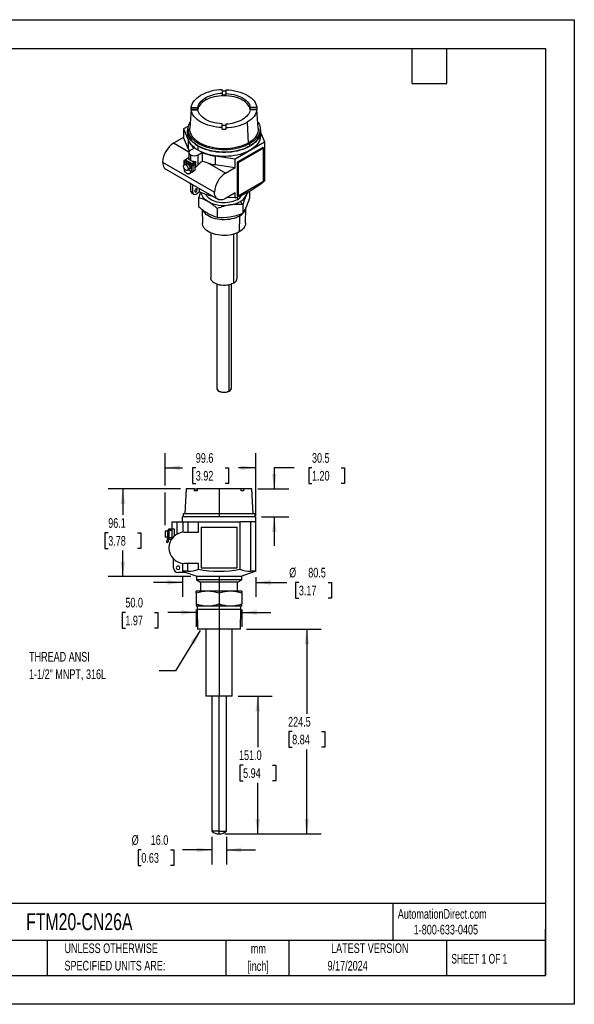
# Model space of a CAD drawing. Header units: millimetres. Extents: x 0 to 1397, y 0 to 1080.
# Tile 2 of 2: x 789 to 1397, y 0 to 1080. Entities that reach past the tile are written whole.
import ezdxf

# ---------------------------------------------------------------- set-up
doc = ezdxf.new("R2010")
doc.units = ezdxf.units.MM
doc.header["$LTSCALE"] = 5
doc.linetypes.add('CENTERX2', pattern=[20.32, 12.7, -2.54, 2.54, -2.54])
doc.layers.add('DIMENSIONS', color=140, linetype='Continuous', lineweight=25)
doc.layers.add('TEXT', color=140, linetype='Continuous', lineweight=25)
doc.styles.add('SLDTEXTSTYLE0', font='TXT', dxfattribs={"width": 0.7})
doc.styles.add('SLDTEXTSTYLE1', font='TXT', dxfattribs={"width": 0.65})
doc.dimstyles.new('SLDDIMSTYLE0', dxfattribs={"dimtxt": 10.790039, "dimasz": 16.51, "dimexe": 0, "dimexo": 0.0625, "dimgap": 2.69751, "dimtad": 0, "dimtih": 1, "dimtoh": 1, "dimrnd": 1e-09, "dimzin": 12, "dimdsep": 46, "dimtxsty": 'SLDTEXTSTYLE0', "dimsah": 1, "dimcen": 0.09, "dimadec": 0, "dimazin": 3, "dimtfac": 1, "dimtmove": 0, "dimatfit": 0, "dimfxl": 0, "dimfrac": 2, "dimtolj": 1, "dimtzin": 12, "dimarcsym": 0})
doc.dimstyles.new('SLDDIMSTYLE1', dxfattribs={"dimtxt": 10.790039, "dimasz": 16.51, "dimexe": 0, "dimexo": 0.0625, "dimgap": 2.69751, "dimtad": 0, "dimtih": 1, "dimtoh": 1, "dimrnd": 1e-09, "dimzin": 12, "dimdsep": 46, "dimtxsty": 'SLDTEXTSTYLE0', "dimsah": 1, "dimcen": 0.09, "dimadec": 0, "dimazin": 3, "dimtfac": 1, "dimtofl": 0, "dimtmove": 0, "dimatfit": 3, "dimfxl": 0, "dimfrac": 2, "dimtolj": 1, "dimtzin": 12, "dimarcsym": 0})
doc.dimstyles.new('SLDDIMSTYLE2', dxfattribs={"dimtxt": 10.790039, "dimasz": 16.51, "dimexe": 0, "dimexo": 0.0625, "dimgap": 2.69751, "dimtad": 0, "dimtih": 1, "dimtoh": 1, "dimrnd": 1e-09, "dimzin": 4, "dimdsep": 46, "dimtxsty": 'SLDTEXTSTYLE0', "dimsah": 1, "dimcen": 0.09, "dimadec": 0, "dimazin": 1, "dimtfac": 1, "dimtmove": 0, "dimatfit": 0, "dimfxl": 0, "dimfrac": 2, "dimtolj": 1, "dimtzin": 12, "dimarcsym": 0})
doc.dimstyles.new('SLDDIMSTYLE3', dxfattribs={"dimtxt": 0.18, "dimasz": 16.51, "dimexe": 0, "dimexo": 0.0625, "dimgap": 0, "dimtad": 0, "dimtih": 1, "dimtoh": 1, "dimdec": 0, "dimrnd": 1e-09, "dimzin": 0, "dimdsep": 46, "dimtxsty": 'Standard', "dimsah": 1, "dimcen": 0.09, "dimadec": 0, "dimazin": 0, "dimtfac": 16.51, "dimtdec": 0, "dimtofl": 0, "dimtmove": 0, "dimatfit": 3, "dimfxl": 0, "dimfrac": 2, "dimtolj": 1, "dimtzin": 0, "dimarcsym": 0})
doc.dimstyles.new('SLDDIMSTYLE4', dxfattribs={"dimtxt": 10.790039, "dimasz": 16.51, "dimexe": 0, "dimexo": 0.0625, "dimgap": 2.69751, "dimtad": 0, "dimtih": 1, "dimtoh": 1, "dimrnd": 1e-09, "dimzin": 4, "dimdsep": 46, "dimtxsty": 'SLDTEXTSTYLE0', "dimsah": 1, "dimcen": 0.09, "dimadec": 0, "dimazin": 1, "dimtfac": 1, "dimtofl": 0, "dimtmove": 0, "dimatfit": 3, "dimfxl": 0, "dimfrac": 2, "dimtolj": 1, "dimtzin": 12, "dimarcsym": 0})

# ---------------------------------------------------------------- blocks, each defined once
blk = doc.blocks.new('SW_NOTE_0_1')
at = {"layer": 'TEXT', "color": 0, "linetype": 'CENTERX2', "lineweight": 18, "char_height": 10.58, "attachment_point": 2, "style": 'SLDTEXTSTYLE0'}
for s, insert in [('mm', (14.2, 13.6)), ('[inch]', (13.8, -5.5))]:
    blk.add_mtext(s, dxfattribs=dict(at, insert=insert))
blk = doc.blocks.new('SW_NOTE_0_2')
at = {"layer": 'TEXT', "color": 0, "linetype": 'CENTERX2', "lineweight": 18, "char_height": 10.583, "attachment_point": 1, "style": 'SLDTEXTSTYLE0'}
for s, insert in [('UNLESS OTHERWISE', (0, 13.6)), ('SPECIFIED UNITS ARE:', (0, -5.5))]:
    blk.add_mtext(s, dxfattribs=dict(at, insert=insert))
blk = doc.blocks.new('_D_7')
at = {"layer": 'DIMENSIONS'}
for p, q in [((982.6, 432.7), (982.6, 413.7)), ((1032.6, 432.7), (1032.6, 413.7)), ((904.8, 429.6), (901.2, 429.6)), ((901.2, 429.6), (901.2, 412.5)), ((936.9, 429.6), (940.5, 429.6)), ((940.5, 429.6), (940.5, 412.5)), ((982.6, 429.6), (951.5, 429.6)), ((1032.6, 429.6), (1064.3, 429.6)), ((901.2, 412.5), (904.8, 412.5)), ((940.5, 412.5), (936.9, 412.5))]:
    blk.add_line(p, q, dxfattribs=at)
for points in [[(982.6, 429.6), (966.1, 432.2), (966.1, 427.1)], [(1032.6, 429.6), (1049.1, 427.1), (1049.1, 432.2)]]:
    blk.add_solid(points, dxfattribs=at)
at = {"layer": 'DIMENSIONS', "char_height": 10.58, "attachment_point": 1, "style": 'SLDTEXTSTYLE0'}
for s, insert in [('50.0', (904.8, 445.7)), ('1.97', (904.8, 426.1))]:
    blk.add_mtext(s, dxfattribs=dict(at, insert=insert))
blk = doc.blocks.new('_D_8')
at = {"layer": 'DIMENSIONS'}
for p, q in [((1037.5, 411.3), (1119.6, 411.3)), ((1103.7, 411.3), (1103.7, 318.6)), ((1087.7, 299.1), (1084, 299.1)), ((1084, 299.1), (1084, 281.9)), ((1119.7, 299.1), (1123.4, 299.1)), ((1123.4, 299.1), (1123.4, 281.9)), ((1084, 281.9), (1087.7, 281.9)), ((1123.4, 281.9), (1119.7, 281.9)), ((1103.7, 186.8), (1103.7, 279.5)), ((1013.9, 186.8), (1119.6, 186.8))]:
    blk.add_line(p, q, dxfattribs=at)
for points in [[(1103.7, 411.3), (1101.2, 394.8), (1106.2, 394.8)], [(1103.7, 186.8), (1106.2, 203.3), (1101.2, 203.3)]]:
    blk.add_solid(points, dxfattribs=at)
at = {"layer": 'DIMENSIONS', "char_height": 10.58, "attachment_point": 1, "style": 'SLDTEXTSTYLE0'}
for s, insert in [('224.5', (1083.2, 315.1)), ('8.84', (1087.7, 295.6))]:
    blk.add_mtext(s, dxfattribs=dict(at, insert=insert))
blk = doc.blocks.new('_D_9')
at = {"layer": 'DIMENSIONS'}
for p, q in [((999.6, 183.5), (999.6, 153.4)), ((1015.6, 183.5), (1015.6, 153.4)), ((922.3, 169.3), (918.7, 169.3)), ((918.7, 169.3), (918.7, 152.1)), ((954.4, 169.3), (958, 169.3)), ((958, 169.3), (958, 152.1)), ((999.6, 169.3), (967.4, 169.3)), ((1015.6, 169.3), (1047.3, 169.3)), ((918.7, 152.1), (922.3, 152.1)), ((958, 152.1), (954.4, 152.1))]:
    blk.add_line(p, q, dxfattribs=at)
for points in [[(999.6, 169.3), (983.1, 171.8), (983.1, 166.8)], [(1015.6, 169.3), (1032.1, 166.8), (1032.1, 171.8)]]:
    blk.add_solid(points, dxfattribs=at)
at = {"layer": 'DIMENSIONS', "char_height": 10.58, "attachment_point": 1, "style": 'SLDTEXTSTYLE0'}
for s, insert in [('%%c', (911.7, 185.4)), ('16.0', (932.6, 185.4)), ('0.63', (922.3, 165.8))]:
    blk.add_mtext(s, dxfattribs=dict(at, insert=insert))
blk = doc.blocks.new('_D_10')
at = {"layer": 'DIMENSIONS'}
for p, q in [((1028.4, 337.8), (1065.8, 337.8)), ((1049.9, 337.8), (1049.9, 281.9)), ((1033.9, 262.3), (1030.3, 262.3)), ((1030.3, 262.3), (1030.3, 245.2)), ((1066, 262.3), (1069.6, 262.3)), ((1069.6, 262.3), (1069.6, 245.2)), ((1030.3, 245.2), (1033.9, 245.2)), ((1049.9, 186.8), (1049.9, 242.8)), ((1069.6, 245.2), (1066, 245.2)), ((1013.9, 186.8), (1065.8, 186.8))]:
    blk.add_line(p, q, dxfattribs=at)
for points in [[(1049.9, 337.8), (1047.4, 321.3), (1052.5, 321.3)], [(1049.9, 186.8), (1052.5, 203.3), (1047.4, 203.3)]]:
    blk.add_solid(points, dxfattribs=at)
at = {"layer": 'DIMENSIONS', "char_height": 10.58, "attachment_point": 1, "style": 'SLDTEXTSTYLE0'}
for s, insert in [('151.0', (1029.4, 278.4)), ('5.94', (1033.9, 258.8))]:
    blk.add_mtext(s, dxfattribs=dict(at, insert=insert))
blk = doc.blocks.new('_D_11')
at = {"layer": 'DIMENSIONS'}
for p, q in [((967.3, 468.4), (967.3, 446.6)), ((1047.8, 468.4), (1047.8, 446.6)), ((967.3, 462.5), (935.6, 462.5)), ((1047.8, 462.5), (1082, 462.5)), ((1095, 462.5), (1091.4, 462.5)), ((1091.4, 462.5), (1091.4, 445.4)), ((1127.1, 462.5), (1130.7, 462.5)), ((1130.7, 462.5), (1130.7, 445.4)), ((1091.4, 445.4), (1095, 445.4)), ((1130.7, 445.4), (1127.1, 445.4))]:
    blk.add_line(p, q, dxfattribs=at)
for points in [[(967.3, 462.5), (950.8, 465.1), (950.8, 460)], [(1047.8, 462.5), (1064.3, 460), (1064.3, 465.1)]]:
    blk.add_solid(points, dxfattribs=at)
at = {"layer": 'DIMENSIONS', "char_height": 10.58, "attachment_point": 1, "style": 'SLDTEXTSTYLE0'}
for s, insert in [('%%c', (1084.4, 478.6)), ('80.5', (1105.3, 478.6)), ('3.17', (1095, 459))]:
    blk.add_mtext(s, dxfattribs=dict(at, insert=insert))
blk = doc.blocks.new('_D_12')
at = {"layer": 'DIMENSIONS'}
for p, q in [((965.2, 565), (886.1, 565)), ((902, 565), (902, 536.5)), ((886, 516.9), (882.3, 516.9)), ((882.3, 516.9), (882.3, 499.8)), ((918, 516.9), (921.7, 516.9)), ((921.7, 516.9), (921.7, 499.8)), ((882.3, 499.8), (886, 499.8)), ((902, 468.9), (902, 497.4)), ((921.7, 499.8), (918, 499.8)), ((976.5, 468.9), (886.1, 468.9))]:
    blk.add_line(p, q, dxfattribs=at)
for points in [[(902, 565), (899.5, 548.5), (904.5, 548.5)], [(902, 468.9), (904.5, 485.4), (899.5, 485.4)]]:
    blk.add_solid(points, dxfattribs=at)
at = {"layer": 'DIMENSIONS', "char_height": 10.58, "attachment_point": 1, "style": 'SLDTEXTSTYLE0'}
for s, insert in [('96.1', (886, 533)), ('3.78', (886, 513.4))]:
    blk.add_mtext(s, dxfattribs=dict(at, insert=insert))
blk = doc.blocks.new('_D_13')
at = {"layer": 'DIMENSIONS'}
for p, q in [((948.3, 568.8), (948.3, 604.2)), ((1047.8, 535.4), (1047.8, 604.2)), ((948.3, 588.3), (967.4, 588.3)), ((982, 588.3), (978.4, 588.3)), ((978.4, 588.3), (978.4, 571.1)), ((1014.1, 588.3), (1017.7, 588.3)), ((1017.7, 588.3), (1017.7, 571.1)), ((1047.8, 588.3), (1028.7, 588.3)), ((978.4, 571.1), (982, 571.1)), ((1017.7, 571.1), (1014.1, 571.1)), ((948.3, 525.5), (948.3, 561.2))]:
    blk.add_line(p, q, dxfattribs=at)
for points in [[(948.3, 588.3), (964.8, 585.7), (964.8, 590.8)], [(1047.8, 588.3), (1031.3, 590.8), (1031.3, 585.7)]]:
    blk.add_solid(points, dxfattribs=at)
at = {"layer": 'DIMENSIONS', "char_height": 10.58, "attachment_point": 1, "style": 'SLDTEXTSTYLE0'}
for s, insert in [('99.6', (982, 604.3)), ('3.92', (982, 584.8))]:
    blk.add_mtext(s, dxfattribs=dict(at, insert=insert))
blk = doc.blocks.new('_D_14')
at = {"layer": 'DIMENSIONS'}
for p, q in [((1090, 588.3), (1068.1, 588.3)), ((1068.1, 588.3), (1068.1, 565)), ((1109.4, 588.3), (1105.8, 588.3)), ((1105.8, 588.3), (1105.8, 571.1)), ((1141.5, 588.3), (1145.1, 588.3)), ((1145.1, 588.3), (1145.1, 571.1)), ((1049.9, 565), (1084, 565)), ((1105.8, 571.1), (1109.4, 571.1)), ((1145.1, 571.1), (1141.5, 571.1)), ((1053.9, 534.5), (1084, 534.5)), ((1068.1, 534.5), (1068.1, 502.7))]:
    blk.add_line(p, q, dxfattribs=at)
for points in [[(1068.1, 565), (1070.6, 581.5), (1065.5, 581.5)], [(1068.1, 534.5), (1065.5, 518), (1070.6, 518)]]:
    blk.add_solid(points, dxfattribs=at)
at = {"layer": 'DIMENSIONS', "char_height": 10.58, "attachment_point": 1, "style": 'SLDTEXTSTYLE0'}
for s, insert in [('30.5', (1109.4, 604.3)), ('1.20', (1109.4, 584.8))]:
    blk.add_mtext(s, dxfattribs=dict(at, insert=insert))
blk = doc.blocks.new('SW_NOTE_0_8')
at = {"layer": 'TEXT', "color": 0, "linetype": 'CENTERX2', "lineweight": 18, "char_height": 10.583, "attachment_point": 1, "style": 'SLDTEXTSTYLE0'}
for s, insert in [('THREAD ANSI', (-142.7, 20.9)), ('1-1/2" MNPT, 316L', (-142.7, 1.8))]:
    blk.add_mtext(s, dxfattribs=dict(at, insert=insert))

msp = doc.modelspace()

# ---------------------------------------------------------------- linework, layer by layer
at = {"color": 7, "linetype": 'Continuous'}
for p, q in [((0.012, 1079.513), (1397.012, 1079.513)), ((1397.012, 1079.513), (1397.012, 0.013)), ((1397.012, 0.013), (0.012, 0.013))]:
    msp.add_line(p, q, dxfattribs=at)
for p, q in [((992.636, 993.702), (992.636, 991.253)), ((1011.051, 1002.698), (1011.051, 998.534)), ((1011.051, 998.534), (1011.051, 996.942)), ((1014.951, 1002.698), (1014.951, 998.534)), ((1014.951, 996.942), (1014.951, 998.534)), ((976.946, 981.479), (977.053, 983.072)), ((977.053, 983.072), (984.267, 983.072)), ((984.267, 981.479), (984.267, 983.072)), ((1041.734, 983.072), (1041.734, 981.479)), ((1048.948, 983.072), (1041.734, 983.072)), ((1048.948, 983.072), (1049.055, 981.479)), ((976.921, 981.162), (975.529, 960.462)), ((976.946, 981.479), (984.267, 981.479)), ((977.053, 980.82), (976.946, 979.228)), ((977.053, 980.82), (984.267, 980.82)), ((1041.734, 981.479), (1049.055, 981.479)), ((1048.948, 980.82), (1041.734, 980.82)), ((1049.055, 979.228), (1048.948, 980.82)), ((1050.472, 960.462), (1049.08, 981.162)), ((973.907, 962.883), (968.488, 959.755)), ((1011.051, 961.194), (1011.051, 965.358)), ((1011.051, 959.54), (1011.051, 961.194)), ((1014.951, 965.358), (1014.951, 961.194)), ((1014.951, 961.194), (1014.951, 959.54)), ((1038.456, 967.251), (1039.517, 944.314)), ((968.488, 950.283), (957.705, 944.058)), ((968.488, 959.755), (973.927, 947.056)), ((968.488, 959.755), (968.488, 950.283)), ((973.927, 937.584), (968.488, 950.283)), ((973.001, 957.042), (973.001, 952.632)), ((973.501, 959.622), (973.501, 957.042)), ((1052.501, 957.042), (1052.501, 959.622)), ((1053.001, 952.632), (1053.001, 957.042)), ((1053.001, 956.046), (1057.513, 945.509)), ((974.534, 934.343), (957.705, 944.058)), ((973.927, 937.584), (973.927, 947.056)), ((984.716, 936.304), (984.716, 940.713)), ((1025.34, 926.936), (1057.513, 945.509)), ((1055.392, 939.467), (1027.461, 923.343)), ((1040.931, 943.498), (1040.931, 940.917)), ((1056.382, 938.895), (1055.392, 939.467)), ((1057.513, 945.509), (1057.513, 902.948)), ((974.474, 933.855), (974.474, 927.404)), ((980.615, 938.835), (976.231, 936.304)), ((976.231, 931.406), (976.231, 925.2)), ((984.716, 931.406), (989.1, 933.936)), ((984.716, 920.301), (984.716, 931.406)), ((989.1, 933.936), (989.1, 924.386)), ((1003.34, 930.076), (1025.34, 926.936)), ((1003.34, 930.076), (1003.34, 920.604)), ((1028.451, 922.771), (1056.382, 938.895)), ((1056.382, 902.559), (1056.382, 938.895)), ((945.684, 923.238), (1002.535, 890.418)), ((968.897, 924.649), (968.897, 920.108)), ((971.299, 921.658), (969.319, 920.515)), ((970.574, 925.975), (969.337, 925.261)), ((969.337, 924.036), (976.761, 919.75)), ((969.337, 924.036), (969.337, 920.525)), ((970.574, 924.751), (970.397, 924.649)), ((970.574, 924.547), (970.397, 924.649)), ((973.049, 927.445), (970.574, 926.016)), ((970.574, 926.016), (970.574, 924.547)), ((970.574, 926.016), (977.645, 921.934)), ((977.645, 920.464), (970.574, 924.547)), ((971.069, 920.342), (973.049, 921.485)), ((974.889, 926.383), (973.049, 927.445)), ((974.474, 928.022), (973.261, 927.323)), ((976.761, 919.75), (976.761, 913.218)), ((977.645, 921.934), (980.12, 923.363)), ((977.645, 920.464), (977.645, 921.934)), ((977.645, 920.464), (977.822, 920.362)), ((980.297, 921.791), (977.822, 920.362)), ((980.12, 923.363), (978.28, 924.425)), ((978.883, 919.75), (981.358, 921.179)), ((978.883, 919.75), (978.883, 913.218)), ((980.12, 923.118), (981.664, 924.009)), ((980.12, 923.118), (980.12, 923.363)), ((980.297, 921.791), (981.358, 921.179)), ((981.358, 914.647), (981.358, 921.179)), ((981.664, 924.009), (981.664, 917.465)), ((1014.556, 911.239), (995.513, 922.232)), ((1003.34, 920.604), (1025.34, 917.464)), ((1025.34, 917.464), (1025.34, 926.936)), ((1027.461, 923.343), (1027.461, 887.007)), ((1027.461, 923.343), (1028.451, 922.771)), ((1028.451, 922.771), (1028.451, 886.435)), ((949.205, 915.454), (1006.057, 882.635)), ((972.819, 914.453), (974.799, 915.596)), ((973.72, 914.973), (976.585, 913.32)), ((974.343, 910.531), (975.367, 910.806)), ((976.585, 913.32), (976.761, 913.218)), ((977.317, 912.652), (977.645, 912.462)), ((977.645, 912.462), (979.65, 913.62)), ((977.645, 912.462), (977.645, 912.97)), ((978.883, 913.218), (981.358, 914.647)), ((1014.556, 911.239), (1025.34, 917.464)), ((976.585, 891.599), (976.585, 899.649)), ((978.706, 890.374), (978.706, 898.424)), ((1028.451, 886.435), (1056.382, 902.559)), ((976.585, 891.599), (978.706, 890.374)), ((977.62, 889.31), (979.742, 888.085)), ((982.241, 894.048), (983.656, 893.232)), ((986.524, 890.805), (982.241, 888.333)), ((985.62, 894.433), (985.62, 891.275)), ((1025.34, 889.702), (1014.556, 883.476)), ((1025.34, 884.375), (1025.34, 889.702)), ((1027.461, 887.007), (1028.451, 886.435)), ((1040.884, 891.59), (1040.884, 883.443)), ((985.117, 884.235), (985.117, 874.816)), ((1025.34, 884.375), (1016.484, 884.589)), ((1027.319, 885.15), (1027.319, 882.105)), ((1030.678, 880.166), (1033.413, 876.764)), ((1033.413, 876.764), (1033.413, 867.346)), ((989.057, 871.462), (989.403, 856.305)), ((1005.529, 872.451), (1005.529, 863.033)), ((1029.971, 864.243), (1029.688, 846.851)), ((1029.971, 866.058), (1029.971, 864.243)), ((1036.599, 856.305), (1036.984, 873.238)), ((998.501, 845.735), (998.501, 796.469)), ((1023.254, 844.213), (1023.254, 790.55)), ((1027.501, 796.469), (1027.501, 845.735)), ((1005.001, 789.487), (1005.001, 675.67)), ((1018.657, 672.404), (1018.657, 788.761)), ((1021.001, 675.67), (1021.001, 789.487)), ((971.57, 564.98), (970.07, 537.64)), ((980.773, 564.98), (971.57, 564.98)), ((980.697, 563.03), (980.773, 564.98)), ((983.455, 563.03), (980.697, 563.03)), ((980.773, 564.98), (983.531, 564.98)), ((983.531, 564.98), (983.455, 563.03)), ((1007.57, 564.98), (983.531, 564.98)), ((1007.57, 564.98), (1007.57, 537.64)), ((1031.61, 564.98), (1007.57, 564.98)), ((1031.686, 563.03), (1031.61, 564.98)), ((1034.368, 564.98), (1031.61, 564.98)), ((1034.443, 563.03), (1031.686, 563.03)), ((1034.368, 564.98), (1034.443, 563.03)), ((1043.57, 564.98), (1034.368, 564.98)), ((1045.07, 537.64), (1043.57, 564.98)), ((955.57, 529.08), (955.57, 521.48)), ((955.57, 529.08), (961.57, 529.08)), ((961.57, 515.48), (961.57, 529.08)), ((961.57, 529.08), (967.77, 529.08)), ((1047.57, 534.48), (967.57, 534.48)), ((967.57, 529.08), (967.57, 534.48)), ((967.77, 529.08), (967.77, 517.384)), ((967.77, 529.08), (973.11, 529.08)), ((968.07, 537.64), (968.07, 534.48)), ((1007.57, 537.64), (968.07, 537.64)), ((973.11, 529.08), (973.11, 517.48)), ((973.11, 529.08), (984.82, 529.08)), ((984.82, 517.48), (984.82, 529.08)), ((984.82, 529.08), (1030.32, 529.08)), ((1007.57, 537.64), (1007.57, 534.48)), ((1047.07, 537.64), (1007.57, 537.64)), ((1030.32, 529.08), (1030.32, 476.957)), ((1042.03, 529.08), (1030.32, 529.08)), ((1042.03, 529.08), (1042.03, 474.794)), ((1047.82, 529.08), (1042.03, 529.08)), ((1047.07, 534.48), (1047.07, 537.64)), ((1047.57, 534.48), (1047.57, 529.08)), ((1047.82, 474.794), (1047.82, 529.08)), ((948.27, 519.18), (948.27, 512.18)), ((948.27, 519.18), (951.07, 519.18)), ((951.07, 519.68), (951.07, 511.68)), ((951.07, 519.68), (952.57, 519.68)), ((952.57, 519.68), (952.57, 521.48)), ((952.57, 521.48), (956.07, 521.48)), ((952.57, 519.68), (952.57, 511.68)), ((952.57, 519.68), (956.07, 519.68)), ((956.07, 521.18), (956.07, 521.48)), ((956.07, 521.18), (958.254, 521.18)), ((956.07, 511.68), (956.07, 519.68)), ((958.254, 521.18), (958.254, 513.166)), ((987.82, 523.18), (987.82, 478.68)), ((987.82, 523.18), (1027.32, 523.18)), ((1027.32, 478.68), (1027.32, 523.18)), ((951.07, 512.18), (948.27, 512.18)), ((951.07, 511.68), (949.776, 506.85)), ((951.07, 511.68), (952.57, 511.68)), ((952.519, 511.292), (951.07, 511.68)), ((952.519, 511.292), (951.225, 506.462)), ((952.57, 511.68), (956.07, 511.68)), ((952.57, 509.88), (952.57, 511.68)), ((952.57, 509.88), (955.405, 509.88)), ((969.57, 517.48), (984.82, 517.48)), ((949.776, 506.85), (951.225, 506.462)), ((957.57, 478.58), (957.57, 488.438)), ((967.348, 483.626), (967.348, 474.794)), ((984.82, 483.48), (969.57, 483.48)), ((973.11, 474.794), (973.11, 483.48)), ((984.82, 476.957), (984.82, 483.48)), ((987.82, 478.68), (1027.32, 478.68)), ((970.688, 473.58), (962.57, 473.58)), ((967.348, 474.794), (970.688, 473.58)), ((973.11, 474.794), (967.348, 474.794)), ((983.57, 468.88), (970.657, 473.58)), ((982.82, 468.88), (982.82, 465.43)), ((1007.57, 468.88), (982.82, 468.88)), ((982.82, 465.43), (987.32, 462.83)), ((1007.57, 465.43), (982.82, 465.43)), ((1007.57, 468.88), (1007.57, 465.43)), ((1032.32, 468.88), (1007.57, 468.88)), ((1007.57, 465.43), (1007.57, 462.83)), ((1032.32, 465.43), (1007.57, 465.43)), ((1027.82, 462.83), (1032.32, 465.43)), ((1047.82, 474.794), (1031.57, 468.88)), ((1032.32, 465.43), (1032.32, 468.88)), ((1047.82, 474.794), (1042.03, 474.794)), ((987.32, 462.83), (987.32, 452.83)), ((1007.57, 462.83), (987.32, 462.83)), ((1027.82, 462.83), (1007.57, 462.83)), ((1007.57, 462.83), (1007.57, 452.83)), ((1027.82, 452.83), (1027.82, 462.83)), ((982.57, 450.597), (982.57, 452.83)), ((995.07, 452.83), (982.57, 452.83)), ((982.57, 450.597), (982.57, 439.063)), ((1007.57, 452.83), (995.07, 452.83)), ((1007.57, 452.83), (1007.57, 450.597)), ((1020.07, 452.83), (1007.57, 452.83)), ((1007.57, 450.597), (1007.57, 439.063)), ((1032.57, 452.83), (1020.07, 452.83)), ((1032.57, 452.83), (1032.57, 450.597)), ((1032.57, 450.597), (1032.57, 439.063)), ((982.57, 439.063), (982.57, 436.83)), ((982.57, 436.83), (995.07, 436.83)), ((983.57, 436.83), (983.57, 432.83)), ((983.57, 432.83), (983.97, 411.33)), ((1007.57, 432.83), (983.57, 432.83)), ((995.07, 436.83), (1007.57, 436.83)), ((1007.57, 439.063), (1007.57, 436.83)), ((1007.57, 436.83), (1020.07, 436.83)), ((1007.57, 436.83), (1007.57, 432.83)), ((1007.57, 432.83), (1007.57, 411.33)), ((1031.57, 432.83), (1007.57, 432.83)), ((1020.07, 436.83), (1032.57, 436.83)), ((1031.17, 411.33), (1031.57, 432.83)), ((1031.57, 432.83), (1031.57, 436.83)), ((1007.57, 411.33), (983.97, 411.33)), ((993.07, 411.33), (993.07, 337.83)), ((1031.17, 411.33), (1007.57, 411.33)), ((1007.57, 411.33), (1007.57, 337.83)), ((1022.07, 337.83), (1022.07, 411.33)), ((1007.57, 337.83), (993.07, 337.83)), ((999.57, 337.83), (999.57, 189.89)), ((1022.07, 337.83), (1007.57, 337.83)), ((1007.57, 189.89), (1007.57, 337.83)), ((1015.57, 189.89), (1015.57, 337.83)), ((1007.57, 189.89), (999.619, 189.89)), ((1007.57, 186.83), (1007.57, 189.89)), ((1007.57, 189.89), (1015.575, 189.89))]:
    msp.add_line(p, q)
at = {"flags": 128}
for points in [[(977.053, 983.072), (977.381, 984.961), (978.007, 986.825), (978.924, 988.649), (980.126, 990.416), (981.603, 992.113), (983.341, 993.725), (985.328, 995.239), (987.545, 996.641)], [(984.267, 983.072), (984.557, 984.553), (985.076, 986.014), (985.819, 987.442), (986.781, 988.825), (987.954, 990.153), (989.329, 991.416), (990.893, 992.602), (992.636, 993.702)], [(1041.722, 980.721), (1041.662, 981.126), (1041.247, 982.74), (1040.56, 984.323), (1039.608, 985.859), (1038.4, 987.334), (1036.947, 988.733), (1035.263, 990.044), (1033.365, 991.253), (1031.271, 992.348), (1029.001, 993.32), (1026.577, 994.159), (1024.022, 994.857), (1021.361, 995.406), (1018.619, 995.803), (1015.823, 996.042), (1013.001, 996.122), (1010.178, 996.042), (1007.382, 995.803), (1004.64, 995.406), (1001.979, 994.857), (999.424, 994.159), (997, 993.32), (994.73, 992.348), (992.636, 991.253)], [(1014.951, 1002.698), (1018.223, 1002.509), (1021.453, 1002.147), (1024.611, 1001.618), (1027.673, 1000.924), (1030.613, 1000.072), (1033.405, 999.068), (1036.027, 997.921), (1038.456, 996.641), (1040.674, 995.239), (1042.66, 993.725), (1044.398, 992.113), (1045.875, 990.416), (1047.077, 988.649), (1047.994, 986.825), (1048.62, 984.961), (1048.948, 983.072)], [(1014.951, 998.534), (1017.881, 998.331), (1020.76, 997.957), (1023.558, 997.415), (1026.245, 996.71), (1028.792, 995.85), (1031.174, 994.844), (1033.365, 993.702), (1035.342, 992.437), (1037.085, 991.062), (1038.575, 989.592), (1039.796, 988.041), (1040.736, 986.426), (1041.384, 984.763), (1041.734, 983.072)], [(992.636, 991.253), (990.738, 990.044), (989.054, 988.733), (987.601, 987.334), (986.393, 985.859), (985.441, 984.323), (984.754, 982.74), (984.339, 981.126), (984.279, 980.721)], [(1011.051, 961.194), (1007.778, 961.384), (1004.548, 961.745), (1001.39, 962.274), (998.328, 962.968), (995.389, 963.82), (992.596, 964.824), (989.974, 965.971), (987.545, 967.251), (985.328, 968.653), (983.341, 970.167), (981.603, 971.779), (980.126, 973.476), (978.924, 975.243), (978.007, 977.067), (977.381, 978.931), (977.053, 980.82)], [(1011.051, 965.358), (1008.12, 965.561), (1005.241, 965.935), (1002.443, 966.477), (999.757, 967.182), (997.209, 968.042), (994.827, 969.048), (992.636, 970.19), (990.659, 971.455), (988.916, 972.83), (987.426, 974.3), (986.205, 975.851), (985.266, 977.467), (984.617, 979.129), (984.267, 980.82)], [(1041.734, 980.82), (1041.444, 979.339), (1040.925, 977.878), (1040.182, 976.451), (1039.22, 975.067), (1038.047, 973.739), (1036.672, 972.476), (1035.108, 971.29), (1033.365, 970.19)], [(1048.948, 980.82), (1048.62, 978.931), (1047.994, 977.067), (1047.077, 975.243), (1045.875, 973.476), (1044.398, 971.779), (1042.66, 970.167), (1040.674, 968.653), (1038.456, 967.251)], [(984.716, 940.713), (982.477, 942.118), (980.447, 943.624), (978.638, 945.221), (977.065, 946.9), (975.737, 948.648), (974.663, 950.453), (973.852, 952.303), (973.308, 954.185), (973.035, 956.087), (973.035, 957.996), (973.308, 959.898), (973.563, 960.899)], [(1040.931, 943.498), (1038.462, 942.188), (1035.809, 941.005), (1032.992, 939.955), (1030.031, 939.047), (1026.947, 938.288), (1023.763, 937.682), (1020.501, 937.234), (1017.185, 936.947), (1013.839, 936.824), (1010.487, 936.865), (1007.153, 937.07), (1003.861, 937.438), (1000.635, 937.965), (997.498, 938.648), (994.473, 939.483), (991.581, 940.463), (988.844, 941.58), (986.28, 942.828), (983.91, 944.197), (981.748, 945.676), (979.812, 947.257), (978.115, 948.926), (976.67, 950.672), (975.486, 952.483), (974.572, 954.346), (973.936, 956.246), (973.581, 958.171), (973.509, 960.106), (973.723, 962.037), (974.219, 963.952), (974.995, 965.835), (976.01, 967.62)], [(1052.439, 960.899), (1052.693, 959.898), (1052.966, 957.996), (1052.966, 956.087), (1052.693, 954.185), (1052.149, 952.303), (1051.338, 950.453), (1050.264, 948.648), (1048.936, 946.9), (1047.363, 945.221), (1045.555, 943.624), (1043.524, 942.118), (1041.285, 940.713), (1038.853, 939.421), (1036.244, 938.249), (1033.476, 937.205), (1030.568, 936.296), (1027.541, 935.53), (1024.414, 934.91), (1021.209, 934.441), (1017.948, 934.127), (1014.654, 933.97), (1011.348, 933.97), (1008.053, 934.127), (1004.792, 934.441), (1001.587, 934.91), (998.46, 935.53), (995.433, 936.296), (992.525, 937.205), (989.757, 938.249), (987.149, 939.421), (984.716, 940.713)], [(1049.991, 967.62), (1050.515, 966.76), (1051.429, 964.898), (1052.065, 962.998), (1052.42, 961.073), (1052.492, 959.138), (1052.278, 957.206), (1051.782, 955.292), (1051.006, 953.409), (1049.957, 951.571), (1048.641, 949.79), (1047.068, 948.081), (1045.25, 946.455), (1043.199, 944.923), (1040.931, 943.498)], [(984.716, 936.304), (982.477, 937.708), (980.447, 939.214), (978.638, 940.812), (977.065, 942.49), (975.737, 944.238), (974.663, 946.043), (973.852, 947.893), (973.308, 949.776), (973.035, 951.678), (973.001, 952.632)], [(1040.931, 940.917), (1038.462, 939.608), (1035.809, 938.424), (1032.992, 937.375), (1030.031, 936.467), (1026.947, 935.707), (1023.763, 935.101), (1020.501, 934.654), (1017.185, 934.367), (1013.839, 934.244), (1010.487, 934.285), (1007.153, 934.49), (1003.861, 934.857), (1000.635, 935.385), (997.498, 936.068), (994.473, 936.903), (991.581, 937.882), (988.844, 939), (986.28, 940.248), (983.91, 941.616), (981.748, 943.096), (979.812, 944.676), (978.115, 946.346), (976.67, 948.092), (975.486, 949.903), (974.572, 951.765), (973.936, 953.666), (973.581, 955.59), (973.501, 957.042)], [(1039.517, 944.314), (1037.105, 943.038), (1034.51, 941.889), (1031.751, 940.874), (1028.849, 940.002), (1025.826, 939.279), (1022.706, 938.711), (1019.512, 938.302), (1016.269, 938.056), (1013.001, 937.974), (1009.732, 938.056), (1006.489, 938.302), (1003.295, 938.711), (1000.175, 939.279), (997.152, 940.002), (994.251, 940.874), (991.491, 941.889), (988.896, 943.038), (986.484, 944.314), (984.274, 945.707), (982.282, 947.205), (980.525, 948.798), (979.014, 950.473), (977.762, 952.218), (976.778, 954.019), (976.07, 955.863), (975.643, 957.735), (975.501, 959.622), (975.529, 960.462)], [(1053.001, 952.632), (1052.966, 951.678), (1052.693, 949.776), (1052.149, 947.893), (1051.338, 946.043), (1050.264, 944.238), (1048.936, 942.49), (1047.363, 940.812), (1045.555, 939.214), (1043.524, 937.708), (1041.285, 936.304), (1038.853, 935.011), (1036.244, 933.839), (1033.476, 932.795), (1030.568, 931.887), (1027.541, 931.12), (1024.414, 930.501), (1021.209, 930.032), (1017.948, 929.718), (1014.654, 929.56), (1011.348, 929.56), (1008.053, 929.718), (1004.792, 930.032), (1001.587, 930.501), (998.46, 931.12), (995.433, 931.887), (992.525, 932.795), (989.757, 933.839), (987.149, 935.011), (984.716, 936.304)], [(1050.472, 960.462), (1050.501, 959.622), (1050.358, 957.735), (1049.931, 955.863), (1049.223, 954.019), (1048.239, 952.218), (1046.987, 950.473), (1045.477, 948.798), (1043.719, 947.205), (1041.727, 945.707), (1039.517, 944.314)], [(1052.501, 957.042), (1052.492, 956.558), (1052.278, 954.626), (1051.782, 952.712), (1051.006, 950.829), (1049.957, 948.99), (1048.641, 947.21), (1047.068, 945.501), (1045.25, 943.874), (1043.199, 942.343), (1040.931, 940.917)], [(945.684, 923.238), (945.787, 921.485), (946.094, 919.881), (946.599, 918.454), (947.294, 917.227), (948.168, 916.221), (949.205, 915.455), (949.205, 915.454)], [(971.069, 914.626), (970.372, 915.144), (969.731, 915.852), (969.199, 916.692), (968.818, 917.596), (968.619, 918.492), (968.619, 919.305), (968.818, 919.971), (969.199, 920.435), (969.731, 920.661), (970.372, 920.629), (971.069, 920.342)], [(971.069, 920.342), (971.766, 919.824), (972.407, 919.116), (972.94, 918.276), (973.32, 917.372), (973.519, 916.477), (973.519, 915.663), (973.32, 914.997), (972.94, 914.533), (972.407, 914.307), (971.766, 914.339), (971.069, 914.626)], [(973.049, 921.485), (973.746, 920.967), (974.387, 920.259), (974.919, 919.419), (975.3, 918.515), (975.499, 917.62), (975.499, 916.806), (975.3, 916.14), (974.919, 915.676), (974.799, 915.596)], [(995.513, 922.232), (992.23, 923.23), (989.1, 924.386)], [(976.585, 913.32), (976.263, 912.309), (975.754, 911.475), (975.089, 910.868), (974.304, 910.521), (973.447, 910.456), (972.567, 910.676), (971.714, 911.168), (970.94, 911.903), (970.288, 912.84), (969.796, 913.923), (969.493, 915.09), (969.397, 916.272), (969.398, 916.34)], [(981.664, 917.465), (981.381, 917), (981.358, 916.962)], [(983.656, 893.232), (983.548, 893.795), (983.241, 894.147), (982.783, 894.237), (982.241, 894.048), (981.7, 893.612), (981.241, 892.993), (980.935, 892.286), (980.827, 891.599)], [(980.827, 891.599), (980.935, 891.036), (981.241, 890.683), (981.7, 890.594), (982.241, 890.782), (982.783, 891.219), (983.241, 891.838), (983.548, 892.545), (983.656, 893.232)], [(995.323, 880.166), (993.572, 881.288), (992.034, 882.511), (990.725, 883.819), (989.661, 885.199), (988.852, 886.636), (988.308, 888.113), (988.035, 889.616), (988.005, 890.093)], [(1027.319, 882.105), (1025.56, 881.201), (1023.631, 880.421), (1021.559, 879.776), (1019.37, 879.274), (1017.095, 878.922), (1014.765, 878.725), (1012.412, 878.686), (1010.066, 878.804), (1007.759, 879.079), (1005.524, 879.507), (1003.39, 880.081), (1001.386, 880.795), (999.538, 881.638), (997.873, 882.599), (996.413, 883.666), (995.176, 884.823), (994.181, 886.055), (993.441, 887.345), (993.138, 888.097)], [(1014.556, 883.476), (1012.987, 882.689), (1011.445, 882.153), (1009.956, 881.877), (1008.546, 881.866), (1007.238, 882.12), (1006.056, 882.635), (1005.019, 883.402), (1004.146, 884.407), (1003.45, 885.634), (1002.945, 887.062), (1002.638, 888.666), (1002.535, 890.418)], [(1029.971, 864.243), (1028.037, 863.241), (1025.926, 862.366), (1023.664, 861.628), (1021.277, 861.035), (1018.793, 860.595), (1016.241, 860.312), (1013.65, 860.19), (1011.053, 860.231), (1008.478, 860.433), (1005.956, 860.796), (1003.517, 861.313), (1001.189, 861.979), (998.999, 862.787), (996.974, 863.727), (995.136, 864.788), (993.508, 865.957), (992.108, 867.221), (990.954, 868.565), (990.058, 869.973), (989.57, 871.041)], [(1029.688, 846.851), (1027.786, 845.866), (1025.711, 845.005), (1023.486, 844.279), (1021.139, 843.696), (1018.696, 843.263), (1016.187, 842.985), (1013.64, 842.866), (1011.085, 842.905), (1008.553, 843.105), (1006.073, 843.461), (1003.675, 843.969), (1001.386, 844.625), (999.232, 845.419), (997.241, 846.343), (995.434, 847.387), (993.833, 848.536), (992.457, 849.779), (991.321, 851.101), (990.44, 852.486), (989.823, 853.917), (989.478, 855.379), (989.403, 856.305)], [(1036.599, 856.305), (1036.592, 856.116), (1036.385, 854.645), (1035.903, 853.197), (1035.153, 851.786), (1034.143, 850.431), (1032.885, 849.147), (1031.395, 847.949), (1029.688, 846.851)], [(1023.254, 790.55), (1021.69, 789.768), (1019.95, 789.122), (1018.068, 788.626), (1016.083, 788.289), (1014.035, 788.119), (1011.966, 788.119), (1009.918, 788.289), (1007.933, 788.626), (1006.051, 789.122), (1004.311, 789.768), (1002.748, 790.55), (1001.393, 791.452), (1000.274, 792.457), (999.415, 793.544), (998.832, 794.689), (998.538, 795.872), (998.501, 796.469)], [(1005.001, 675.67), (1005.154, 674.769), (1005.61, 673.902), (1006.349, 673.104), (1007.344, 672.404), (1008.556, 671.83), (1009.939, 671.403), (1011.44, 671.14), (1013.001, 671.051), (1014.561, 671.14), (1016.062, 671.403), (1017.445, 671.83), (1018.657, 672.404)], [(1005.08, 675.825), (1005.201, 674.631), (1006.236, 673.199), (1008.034, 672.046), (1010.392, 671.301), (1013.044, 671.049), (1015.691, 671.317), (1018.035, 672.077), (1018.661, 672.402)], [(1018.661, 672.402), (1020.215, 673.668), (1020.956, 675.159), (1020.892, 675.803)], [(1032.57, 436.83), (1032.57, 436.98), (1032.57, 437.419), (1032.57, 438.129), (1032.57, 439.063)]]:
    msp.add_lwpolyline(points, dxfattribs=at)
for centre, radius, start, end in [((1011.662, 951.681), 51.021, 90.687182, 118.209876), ((1011.865, 957.919), 40.623, 91.149421, 118.253233), ((1013.001, 938.687), 62.51, 88.212379, 91.787621), ((1013.001, 947.136), 49.844, 87.757896, 92.242104), ((988.947, 980.354), 12.054, 174.641189, 185.358811), ((993.862, 980.351), 9.661, 173.290247, 177.213626), ((1032.139, 980.351), 9.661, 2.786374, 6.709753), ((1037.054, 980.354), 12.054, 354.641189, 5.358811), ((1013.001, 1013.572), 49.844, 267.757896, 272.242104), ((1014.136, 1005.973), 40.623, 271.149421, 298.253233), ((1014.339, 1012.211), 51.021, 270.687182, 298.209876), ((1013.001, 1022.02), 62.51, 268.212379, 271.787621), ((971.783, 922.05), 26.126, 122.605478, 177.394522), ((993.359, 956.033), 21.405, 204.797174, 233.462071), ((989.465, 944.271), 16.916, 203.286027, 211.742667), ((977.161, 933.855), 2.62, 110.783421, 249.216579), ((980.474, 939.594), 9.222, 242.609672, 297.390328), ((1011.037, 986.657), 57.102, 247.407683, 262.253561), ((969.569, 924.649), 0.655, 110.783421, 249.216579), ((972.027, 920.089), 1.73, 53.803404, 114.886138), ((976.603, 927.418), 2.129, 180.373858, 205.441387), ((978.169, 928.751), 4.046, 215.832929, 241.37749), ((979.837, 931.641), 7.382, 240.756167, 257.822647), ((977.822, 921.797), 2.306, 242.609672, 297.390328), ((980.475, 934.211), 10.27, 261.255152, 276.64886), ((970.947, 932.064), 18.11, 306.282858, 319.492243), ((1002.506, 905.607), 23.073, 125.522805, 140.445846), ((1011.976, 981.734), 61.737, 254.534423, 261.959551), ((974.333, 913.872), 3.236, 288.637071, 344.211395), ((977.822, 915.265), 2.306, 242.609672, 297.390328), ((1028.634, 889.23), 26.126, 122.605478, 177.394522), ((991.894, 910.929), 19.777, 211.764232, 219.27878), ((986.235, 989.267), 111.944, 290.446089, 309.548535), ((979.035, 891.329), 2.465, 173.701152, 234.986667), ((980.861, 890.025), 2.184, 170.785963, 309.203285), ((1078.822, 854.52), 98.303, 158.539172, 162.406031), ((1009.305, 936.682), 51.213, 242.452358, 258.973789), ((1021.558, 893.118), 12.429, 297.617035, 331.91047), ((1023.561, 893.755), 15.34, 297.644913, 332.348879), ((1120.578, 849.421), 91.353, 155.96023, 162.58392), ((1063.704, 874.854), 29.051, 146.770311, 156.074909), ((1029.172, 890.424), 8.831, 334.596254, 357.03657), ((976.273, 847.214), 38.062, 59.966755, 76.56432), ((1026.132, 918.467), 59.897, 226.782291, 239.044239), ((1012.94, 914.13), 38.261, 242.585073, 279.82885), ((964.429, 828.689), 60.035, 46.796488, 59.030042), ((1029.93, 813.381), 63.911, 99.418804, 112.444955), ((1014.954, 908.663), 32.548, 277.977334, 298.888839), ((1027.794, 820.061), 56.981, 84.340457, 98.398724), ((953.427, 910.896), 91.665, 335.971509, 342.57264), ((1014.376, 900.061), 38.071, 239.96868, 256.562395), ((1008.984, 926.513), 64.012, 279.429138, 292.434621), ((1024.258, 875.961), 13.036, 295.993645, 345.934476), ((1009.996, 885.631), 29.71, 322.014228, 336.050374), ((1011.15, 919.675), 56.921, 264.333036, 278.406144), ((1020.307, 797.147), 7.226, 294.068118, 354.611741), ((1013.016, 682.263), 11.336, 244.460249, 295.340449), ((1016.997, 676.069), 4.024, 294.374658, 354.305201), ((951.07, 511.68), 1.5, 345, 0), ((969.57, 500.48), 17, 90, 180), ((969.57, 500.48), 17, 180, 270), ((962.57, 478.58), 5, 180, 270), ((962.57, 478.58), 2, 0, 180), ((962.57, 478.58), 2, 180, 0), ((972.757, 509.495), 34.702, 270.582902, 290.341605), ((1007.57, 596.786), 121.97, 259.25015, 280.74985), ((1042.379, 509.473), 34.681, 249.652307, 269.423186), ((995.632, 413.58), 39.254, 90.820189, 109.435969), ((994.498, 413.521), 39.314, 70.57825, 89.165592), ((1020.632, 413.58), 39.254, 90.820189, 109.435969), ((1019.498, 413.521), 39.314, 70.57825, 89.165592), ((995.632, 476.08), 39.254, 250.564031, 269.179811), ((994.498, 476.139), 39.314, 270.834408, 289.42175), ((1020.632, 476.08), 39.254, 250.564031, 269.179811), ((1019.498, 476.139), 39.314, 270.834408, 289.42175), ((1007.57, 198.83), 12, 228.529731, 270), ((1007.57, 198.83), 12, 270, 311.831815)]:
    msp.add_arc(centre, radius, start, end)
at = {"layer": 'TEXT'}
for p, q in [((31.75, 1047.75), (1365.25, 1047.75)), ((1219.2, 1009.65), (1219.2, 1047.75)), ((1257.3, 1009.65), (1257.3, 1047.75)), ((1365.25, 1047.75), (1365.25, 31.75)), ((1219.2, 1009.65), (1257.3, 1009.65)), ((1365.25, 110.631), (31.75, 110.631)), ((1197.877, 110.631), (1197.877, 69.85)), ((1365.25, 31.75), (1365.25, 82.55)), ((1365.25, 69.85), (31.75, 69.85)), ((818.901, 69.85), (818.901, 31.75)), ((1015.122, 69.85), (1015.122, 31.75)), ((1084.06, 69.85), (1084.06, 31.75)), ((1256.744, 69.85), (1256.744, 31.75)), ((31.75, 31.75), (1365.25, 31.75))]:
    msp.add_line(p, q, dxfattribs=at)

# ---------------------------------------------------------------- block references
at = {"layer": 'TEXT', "linetype": 'CENTERX2', "lineweight": 18}
for name, p in [('SW_NOTE_0_8', (941.888, 365.457)), ('SW_NOTE_0_2', (838.04, 53.177)), ('SW_NOTE_0_1', (1036.43, 52.728))]:
    msp.add_blockref(name, p, dxfattribs=at)

# ---------------------------------------------------------------- texts
for s, insert, char_height, attachment_point, style in [('FTM20-CN26A', (796.039, 99.849), 18.52083, 1, 'SLDTEXTSTYLE0'), ('AutomationDirect.com', (1203.475, 104.383), 10.58333, 1, 'SLDTEXTSTYLE0'), ('1-800-633-0405', (1220.958, 87.185), 10.58333, 1, 'SLDTEXTSTYLE0'), ('LATEST VERSION', (1172.761, 66.82), 10.58333, 2, 'SLDTEXTSTYLE0'), ('SHEET 1 OF 1', (1262.206, 55.257), 10.58333, 1, 'SLDTEXTSTYLE1'), ('9/17/2024', (1148.507, 47.612), 10.5833, 2, 'SLDTEXTSTYLE0')]:
    msp.add_mtext(s, dxfattribs=dict(at, insert=insert, char_height=char_height, attachment_point=attachment_point, style=style))

# ---------------------------------------------------------------- dimensions: what is measured, and where the dimension line sits
at = {"layer": 'DIMENSIONS'}
dim = msp.add_linear_dim(base=(1047.82, 588.289), p1=(948.27, 519.18), p2=(1047.82, 529.08), dimstyle='SLDDIMSTYLE1', dxfattribs=at)
dim.commit()
dim.dimension.update_dxf_attribs({"geometry": '_D_13', "text_midpoint": (998.045, 588.289), "dimtype": 160})
for base, p1, p2, angle, dimstyle, picture, middle in [((1068.086, 564.98), (1047.57, 534.48), (1043.57, 564.98), 90, 'SLDDIMSTYLE0', '_D_14', (1068.086, 588.289)), ((902, 564.98), (982.82, 468.88), (971.57, 564.98), 90, 'SLDDIMSTYLE1', '_D_12', (902, 516.93)), ((982.57, 429.623), (1032.57, 439.063), (982.57, 439.063), 360, 'SLDDIMSTYLE2', '_D_7', (920.819, 429.623)), ((1103.698, 186.83), (1031.17, 411.33), (1007.57, 186.83), 90, 'SLDDIMSTYLE1', '_D_8', (1103.698, 299.08)), ((1049.927, 337.83), (1007.57, 186.83), (1022.07, 337.83), 90, 'SLDDIMSTYLE4', '_D_10', (1049.927, 262.33))]:
    dim = msp.add_linear_dim(base=base, p1=p1, p2=p2, angle=angle, dimstyle=dimstyle, dxfattribs=at)
    dim.commit()
    dim.dimension.update_dxf_attribs({"geometry": picture, "text_midpoint": middle, "dimtype": 160})
for base, p1, p2, dimstyle, picture, middle in [((967.348, 462.511), (1047.82, 474.794), (967.348, 474.794), 'SLDDIMSTYLE0', '_D_11', (1111.046, 462.511)), ((999.5702, 169.2969), (1015.575, 189.89), (999.5702, 189.89), 'SLDDIMSTYLE2', '_D_9', (938.3335, 169.2969))]:
    dim = msp.add_linear_dim(base=base, p1=p1, p2=p2, text='%%c <>', dimstyle=dimstyle, dxfattribs=at)
    dim.commit()
    dim.dimension.update_dxf_attribs({"geometry": picture, "text_midpoint": middle, "dimtype": 160})

# ---------------------------------------------------------------- leaders
at = {"layer": 'TEXT', "linetype": 'CENTERX2', "lineweight": 18}
msp.add_leader([(986.986, 409.97), (959.836, 365.457), (941.888, 365.457)], dimstyle='SLDDIMSTYLE3', dxfattribs=at)

doc.saveas('drawing.dxf')
